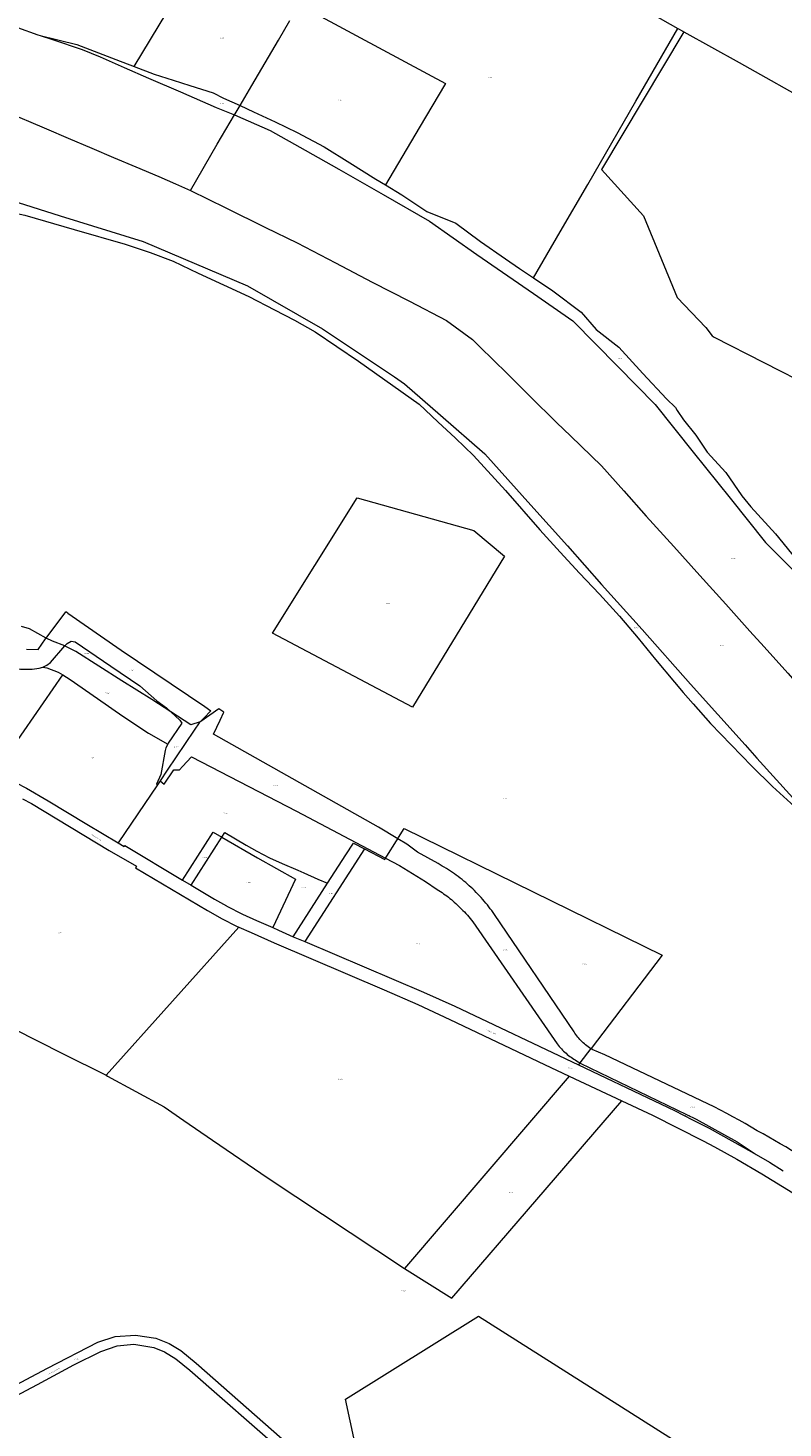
# Model space of a CAD drawing. Header units: metres. Extents: x 200548 to 205192, y 394703 to 399160.
# Tile 3 of 38: x 201439 to 202102, y 395568 to 396799. Entities that reach past the tile are written whole.
import ezdxf
from ezdxf.enums import TextEntityAlignment as Align
from ezdxf.lldxf.tags import DXFTag

# ---------------------------------------------------------------- set-up
doc = ezdxf.new("R2010")
doc.units = ezdxf.units.M
doc.layers.get('0').update_dxf_attribs({"lineweight": 25})
for name, color, linetype, lineweight in [('B-WE-KG-GRENS_PERCEEL-G', 150, 'KG-PERCEEL', 18), ('B-WE-KG-GRENS_PERCEEL-S', 150, 'Continuous', 25), ('B-WE-OG-BEBOUWING_STRAATNAAM-T18', 10, 'Continuous', 18)]:
    doc.layers.add(name, color=color, linetype=linetype, lineweight=lineweight)
doc.styles.add('NLCS-ISO', font='NLCS-ISO.ttf')
doc.styles.add('NLCS-ISO-M500-T18', font='NLCS-ISO.ttf', dxfattribs={"height": 0.9})
doc.styles.get("Standard").update_dxf_attribs({"font": 'NLCS-ISO.ttf'})
tags = doc.linetypes.add('KG-PERCEEL', pattern='A,5.5,-2,["P",Standard,S=1.8,R=0,X=-0.5,Y=-0.9],-2,5.5,-2,[5,NLCS.shx,S=0.75,R=0,X=0,Y=0],-2', length=19).pattern_tags.tags
tags[6] = DXFTag(74, 10)

# ---------------------------------------------------------------- blocks, each defined once
blk = doc.blocks.new('SKG-PERCEELNUMMER-SO')
at = {"style": 'NLCS-ISO', "oblique": 10, "flags": 1}
for tag, p in [('GEMEENTECODE', (0, 2.6)), ('PERCEELGROOTTE', (0, -2.4))]:
    blk.add_attdef(tag, text='', height=1.8, dxfattribs=at).set_placement(p, align=Align.MIDDLE_CENTER)
at = {"style": 'NLCS-ISO', "oblique": 10}
blk.add_attdef('SECTIE', text='', height=1.8, dxfattribs=at).set_placement((-0.5, 0), align=Align.MIDDLE_RIGHT)
blk.add_attdef('PERCEELNUMMER', text='', height=1.8, dxfattribs=at).set_placement((0.5, 0), align=Align.MIDDLE_LEFT)

msp = doc.modelspace()

# ---------------------------------------------------------------- linework, layer by layer
at = {"layer": 'B-WE-KG-GRENS_PERCEEL-G', "flags": 128}
for points in [[(201532.468, 396764.936), (201561.022, 396812.349), (201586.47, 396855.538), (201625.894, 396830.695), (201657.996, 396811.895)], [(201677.263, 396819.28), (201731.299, 396790.283), (201806.056, 396750.058), (201782.886, 396710.997), (201753.071, 396660.917)], [(201987.918, 396810.995), (202010.121, 396798.464)], [(201429.96, 396799.26), (201447.853, 396792.812), (201449.766, 396792.202)], [(201625.437, 396730.801), (201635.695, 396748.213), (201659.127, 396788.192), (201669.043, 396805.427)], [(201906.825, 396619.687), (201930.895, 396661.198), (201973.242, 396734.513), (202010.121, 396798.464)], [(202010.121, 396798.464), (202014.407, 396796.046), (202015.337, 396795.531)], [(201449.766, 396792.202), (201460.509, 396788.775), (201486.7, 396779.9), (201502.338, 396773.416), (201523.555, 396764.166), (201545.026, 396754.868), (201572.94, 396742.664), (201604.432, 396728.988), (201620.544, 396722.492)], [(201449.766, 396792.202), (201481.911, 396784.405), (201516.394, 396771.176), (201532.468, 396764.936)], [(202015.337, 396795.531), (201943.074, 396674.533), (201979.931, 396633.797), (202009.63, 396561.893)], [(202015.337, 396795.531), (202063.876, 396768.655), (202131.688, 396730.52), (202184.858, 396700.647), (202223.949, 396678.929)], [(201532.468, 396764.936), (201549.856, 396758.187), (201566.542, 396753.091), (201581.241, 396748.421), (201601.861, 396741.805), (201610.972, 396737.109), (201625.437, 396730.801)], [(201415.179, 396727.839), (201422.826, 396723.875), (201439.385, 396716.847), (201455.38, 396710.166), (201474.395, 396701.903), (201495.145, 396693.156), (201514.054, 396685.145), (201533.731, 396676.74), (201553.968, 396668.291), (201568.791, 396661.898), (201581.761, 396656.078)], [(201620.544, 396722.492), (201621.131, 396723.494), (201625.437, 396730.801)], [(201625.437, 396730.801), (201637.081, 396725.152), (201656.183, 396716.438), (201675.51, 396707.055), (201699.382, 396694.379), (201721.981, 396680.32), (201744.703, 396666.018), (201753.071, 396660.917)], [(201581.761, 396656.078), (201605.413, 396696.678), (201620.544, 396722.492)], [(201620.544, 396722.492), (201651.837, 396708.832), (201682.646, 396691.587), (201712.278, 396674.693), (201751.095, 396652.48), (201791.898, 396629.143), (201833.581, 396599.707), (201883.159, 396565.404), (201917.733, 396541.5), (201957.346, 396501.19), (201990.148, 396467.837), (202023.629, 396426.064), (202055.948, 396385.511), (202087.159, 396346.392), (202135.471, 396297.811), (202151.952, 396281.113)], [(201581.761, 396656.078), (201613.04, 396640.853), (201647.807, 396623.591), (201675.529, 396609.848), (201709.301, 396592.374), (201741.382, 396575.434), (201774.422, 396558.668), (201806.827, 396541.713), (201829.706, 396525.049), (201836.062, 396518.423), (201860.076, 396495.103), (201880.345, 396474.984), (201903.572, 396452.149), (201916.056, 396440.107), (201943.076, 396413.894), (201962.501, 396391.881), (201982.295, 396369.749), (202006.515, 396342.878), (202029.476, 396317.577), (202052.145, 396292.328), (202073.418, 396268.569), (202085.88, 396254.724), (202106.64, 396231.615), (202117.212, 396219.623), (202139.24, 396195.339), (202157.915, 396178.028), (202163.417, 396172.821), (202186.095, 396152.218), (202200.512, 396138.758), (202225.406, 396115.749), (202239.323, 396103.805), (202256.24, 396089.039), (202283.486, 396065.865), (202289.318, 396061.113), (202292.906, 396058.116), (202303.45, 396049.722), (202349.335, 396014.528), (202358.214, 396007.859), (202400.376, 395976.589), (202429.762, 395954.245), (202464.558, 395928.056), (202502.751, 395899.7)], [(201753.071, 396660.917), (201767.506, 396652.118), (201789.411, 396637.652), (201815.006, 396627.182), (201836.732, 396611.119), (201858.643, 396596.043), (201871.067, 396587.558), (201883.345, 396579.197)], [(201418.378, 396638.02), (201436.408, 396634.266), (201479.555, 396621.775), (201524.318, 396608.833), (201546.369, 396601.601), (201566.705, 396593.82), (201588.505, 396583.364), (201633.149, 396562.781), (201655.621, 396551.103), (201673.13, 396542.125), (201691.43, 396531.696), (201729.608, 396506.024), (201782.874, 396468.151), (201799.262, 396452.678), (201814.599, 396438.25), (201830.53, 396422.933), (201858.551, 396392.107), (201888.917, 396357.688), (201906.673, 396337.891), (201923.612, 396319.657), (201941.165, 396301.074), (201958.764, 396281.872), (201975.087, 396262.545), (201990.492, 396243.781), (202007.145, 396223.808), (202014.771, 396214.559), (202023.443, 396204.594), (202038.894, 396187.378), (202075.031, 396149.752), (202093.184, 396132.121), (202112.668, 396114.468), (202149.637, 396084.415), (202189.964, 396051.862), (202210.587, 396032.978), (202231.225, 396016.403), (202261.449, 395990.353), (202271.262, 395982.045), (202288.173, 395968.262), (202309.718, 395949.937), (202330.708, 395933.976), (202372.607, 395903.033), (202413.897, 395872.827), (202439.891, 395852.743), (202457.815, 395839.641), (202496.678, 395808.943), (202516.944, 395793.617), (202536.885, 395777.239), (202557.713, 395761.388), (202565.229, 395756.331)], [(201421.063, 396647.902), (201423.933, 396647.362), (201467.427, 396633.644), (201540.359, 396611.122), (201631.853, 396572.154), (201697.876, 396534.408), (201761.13, 396492.103), (201769.826, 396485.958), (201801.62, 396458.543), (201840.599, 396424.342), (201880.81, 396379.404), (201913.222, 396343.444), (201942.93, 396309.669), (201978.65, 396269.987), (202021.268, 396222.104), (202069.359, 396168.73), (202079.588, 396157.02), (202111.16, 396122.091), (202194.55, 396060.137), (202271.106, 395990.179), (202324.998, 395950.749), (202382.329, 395908.874), (202410.766, 395887.972), (202479.78, 395835.478), (202521.834, 395803.123), (202572.969, 395764.011)], [(201883.345, 396579.197), (201906.825, 396619.687)], [(201883.345, 396579.197), (201900.255, 396567.681), (201925.186, 396548.955), (201938.244, 396533.781), (201958.123, 396518.384), (201979.433, 396495.199), (202000.071, 396472.867), (202007.905, 396465.153), (202009.548, 396462.707), (202015.093, 396454.224), (202025.835, 396440.801), (202035.962, 396425.821), (202052.15, 396408.05), (202066.28, 396387.689), (202074.321, 396377.97), (202095.893, 396354.081), (202113.725, 396332.241), (202120.718, 396323.64), (202145.99, 396295.644), (202154.795, 396285.119)], [(202009.63, 396561.893), (202034.735, 396535.438), (202040.336, 396528.262), (202042.005, 396527.107), (202129.296, 396482.491), (202307.76, 396377.741), (202377.838, 396334.615)], [(201455.132, 396262.41), (201472.215, 396285.635)], [(201474.103, 396284.323), (201472.215, 396285.635)], [(201474.103, 396284.323), (201520.87, 396251.842), (201594.497, 396202.328), (201599.868, 396198.648)], [(201440.443, 396270.711), (201433.4, 396272.703)], [(201455.132, 396262.41), (201440.443, 396270.711)], [(201437.73, 396252.741), (201447.9, 396252.577), (201454.592, 396261.675)], [(201454.592, 396261.675), (201455.112, 396262.382)], [(201455.112, 396262.382), (201455.132, 396262.41)], [(201471.487, 396255.61), (201460.725, 396259.719), (201455.112, 396262.382)], [(201471.487, 396255.61), (201472.147, 396256.373)], [(201472.147, 396256.373), (201473.348, 396257.763), (201476.995, 396259.671), (201480.547, 396259.198), (201511.879, 396237.744)], [(201452.167, 396236.984), (201455.71, 396238.644), (201458.779, 396240.903), (201471.487, 396255.61)], [(201564.458, 396197.735), (201547.751, 396208.59), (201521.468, 396224.78), (201481.006, 396250.792), (201471.845, 396255.473), (201471.487, 396255.61)], [(201428.058, 396235.38), (201432.585, 396235.05), (201442.612, 396235.273), (201448.801, 396236.137), (201452.167, 396236.984)], [(201452.167, 396236.984), (201455.482, 396236.295)], [(201455.482, 396236.295), (201465.635, 396232.624)], [(201465.635, 396232.624), (201469.723, 396230.053)], [(201511.879, 396237.744), (201537.271, 396220.357), (201552.408, 396207.413), (201560.917, 396201.076), (201564.458, 396197.735)], [(201427.267, 396168.677), (201469.723, 396230.053)], [(201469.723, 396230.053), (201476.092, 396226.048)], [(201476.092, 396226.048), (201500.152, 396209.482)], [(201500.152, 396209.482), (201522.295, 396193.974)], [(201590.396, 396188.955), (201582.262, 396186.167), (201564.458, 396197.735)], [(201564.458, 396197.735), (201572.442, 396190.202), (201574.269, 396187.729)], [(201763.954, 396086.045), (201747.1, 396096.113), (201602.11, 396177.924), (201607.977, 396190.369), (201611.252, 396197.272), (201606.622, 396200.208), (201590.798, 396189.022), (201590.599, 396189.162)], [(201599.868, 396198.648), (201593.512, 396192.144)], [(201522.295, 396193.974), (201544.824, 396178.848)], [(201574.269, 396187.729), (201562.303, 396170.212), (201561.821, 396169.284)], [(201590.396, 396188.955), (201589.329, 396187.863), (201585.053, 396181.505)], [(201590.599, 396189.162), (201590.396, 396188.955)], [(201593.512, 396192.144), (201590.599, 396189.162)], [(201544.824, 396178.848), (201561.821, 396169.284)], [(201585.053, 396181.505), (201561.491, 396146.472)], [(201559.681, 396163.507), (201555.679, 396142.642), (201552.11, 396133.959), (201552.782, 396133.524)], [(201555.063, 396136.916), (201558.862, 396134.128), (201567.204, 396146.547), (201572.277, 396146.604), (201574.896, 396149.614), (201582.837, 396158.035), (201675.107, 396110.397), (201753.33, 396068.861)], [(201561.821, 396169.284), (201560.185, 396166.132), (201559.681, 396163.507)], [(201561.491, 396146.472), (201555.063, 396136.916)], [(201410.107, 396144.619), (201437.717, 396130.53), (201456.766, 396119.333), (201490.902, 396099.007), (201518.366, 396082.384)], [(201552.782, 396133.524), (201518.366, 396082.384)], [(201555.063, 396136.916), (201552.782, 396133.524)], [(201434.256, 396121.272), (201442.032, 396117.131), (201510.501, 396075.845), (201534.473, 396061.954), (201533.41, 396060.364), (201596.862, 396022.899), (201609.64, 396015.725), (201622.315, 396009.221), (201624.426, 396008.304)], [(201574.776, 396049.662), (201601.703, 396091.73), (201609.444, 396087.311)], [(201582.414, 396045.167), (201609.444, 396087.311)], [(201609.444, 396087.311), (201612.129, 396091.496)], [(201609.444, 396087.311), (201640.787, 396069.417)], [(201612.129, 396091.496), (201630.813, 396080.5), (201640.016, 396075.148)], [(201754.418, 396070.62), (201762.751, 396084.099)], [(201762.751, 396084.099), (201763.954, 396086.045)], [(201763.954, 396086.045), (201764.66, 396087.187)], [(201799.395, 396064.15), (201781.301, 396074.192), (201772.005, 396081.235), (201763.954, 396086.045)], [(201764.66, 396087.187), (201769.5, 396095.016), (201996.362, 395983.604), (201933.823, 395901.744)], [(201518.366, 396082.384), (201523.661, 396079.179), (201524.295, 396080.091), (201574.776, 396049.662)], [(201640.016, 396075.148), (201651.368, 396069.385), (201662.334, 396064.334), (201676.077, 396058.364)], [(201734.747, 396077.16), (201682.236, 395995.651)], [(201702.314, 396046.882), (201718.432, 396072.011), (201724.97, 396082.2)], [(201724.97, 396082.2), (201734.747, 396077.16)], [(201734.747, 396077.16), (201752.73, 396067.89)], [(201640.787, 396069.417), (201674.134, 396050.532), (201654.163, 396007.918)], [(201752.73, 396067.89), (201753.33, 396068.861)], [(201753.33, 396068.861), (201754.418, 396070.62)], [(201753.33, 396068.861), (201765.371, 396062.467), (201788.342, 396048.481), (201798.588, 396041.498)], [(201848.985, 396019.444), (201847.783, 396021.173), (201846.556, 396022.884), (201845.303, 396024.577), (201844.025, 396026.251), (201842.723, 396027.906), (201841.396, 396029.542), (201840.045, 396031.158), (201838.67, 396032.753), (201837.272, 396034.328), (201835.851, 396035.882), (201834.406, 396037.415), (201832.94, 396038.927), (201831.451, 396040.416), (201829.94, 396041.883), (201828.407, 396043.328), (201826.853, 396044.75), (201825.279, 396046.148), (201823.683, 396047.523), (201822.068, 396048.875), (201820.433, 396050.202), (201818.778, 396051.505), (201817.104, 396052.783), (201815.412, 396054.036), (201813.7, 396055.264), (201811.971, 396056.467), (201810.225, 396057.643), (201808.461, 396058.794), (201806.68, 396059.919), (201804.883, 396061.017), (201803.07, 396062.088), (201801.241, 396063.132), (201799.395, 396064.15)], [(201574.776, 396049.662), (201582.414, 396045.167)], [(201672.2, 395999.929), (201702.314, 396046.882)], [(201676.077, 396058.364), (201681.448, 396056.031), (201693.77, 396050.531)], [(201693.77, 396050.531), (201702.314, 396046.882)], [(201582.414, 396045.167), (201603.005, 396033.048), (201613.516, 396026.936)], [(201798.588, 396041.498), (201800.038, 396040.596), (201801.474, 396039.669), (201802.895, 396038.718), (201804.299, 396037.745), (201805.688, 396036.749), (201807.061, 396035.73), (201808.415, 396034.688), (201809.753, 396033.625), (201811.074, 396032.539), (201812.375, 396031.432), (201813.66, 396030.304), (201814.924, 396029.155), (201816.17, 396027.985), (201817.397, 396026.795), (201818.604, 396025.585), (201819.786, 396024.359)], [(201613.516, 396026.936), (201613.738, 396026.807), (201627.414, 396019.864), (201639.872, 396014.126), (201654.163, 396007.918)], [(201819.786, 396024.359), (201821.196, 396023.047), (201822.572, 396021.697), (201823.912, 396020.312), (201825.216, 396018.892), (201826.481, 396017.438), (201827.708, 396015.952), (201828.895, 396014.434), (201830.041, 396012.886)], [(201830.041, 396012.886), (201904.117, 395905.706)], [(201918.953, 395916.201), (201848.985, 396019.444)], [(201624.426, 396008.304), (201507.645, 395878.11)], [(201624.426, 396008.304), (201635.132, 396003.661), (201655.294, 395994.612), (201752.067, 395953.081), (201781.654, 395940.229), (201809.678, 395927.208), (201892.911, 395887.579), (201914.616, 395877.326)], [(201654.163, 396007.918), (201659.324, 396005.676), (201672.2, 395999.929)], [(201672.2, 395999.929), (201682.236, 395995.651)], [(201682.236, 395995.651), (201786.649, 395951.136), (201814.237, 395938.808), (201922.76, 395887.263)], [(201325.253, 395978.748), (201426.493, 395919.061), (201469.478, 395897.308), (201507.645, 395878.11)], [(201933.669, 395901.542), (201933.588, 395901.591), (201932.423, 395902.349), (201931.281, 395903.141), (201930.163, 395903.968), (201929.07, 395904.827), (201928.003, 395905.717), (201926.963, 395906.64), (201925.95, 395907.592), (201924.966, 395908.574), (201924.012, 395909.585), (201923.088, 395910.624), (201922.196, 395911.69), (201921.335, 395912.781), (201920.507, 395913.898), (201919.713, 395915.039), (201918.953, 395916.201)], [(201904.117, 395905.706), (201904.985, 395904.58), (201905.882, 395903.478), (201906.807, 395902.4), (201907.76, 395901.347), (201908.741, 395900.319), (201909.748, 395899.317), (201910.78, 395898.342), (201911.839, 395897.395), (201912.921, 395896.475), (201914.028, 395895.584), (201915.157, 395894.723), (201916.308, 395893.891), (201917.481, 395893.09), (201918.675, 395892.32), (201919.888, 395891.581), (201921.126, 395890.871)], [(201933.669, 395901.542), (201924.063, 395888.967)], [(201933.823, 395901.744), (201933.669, 395901.542)], [(201934.774, 395900.868), (201933.669, 395901.542)], [(202036.484, 395853.093), (201946.026, 395895.955), (201934.774, 395900.868)], [(201921.126, 395890.871), (201924.063, 395888.967)], [(201923.75, 395888.558), (201922.76, 395887.263)], [(201922.76, 395887.263), (201989.387, 395855.766), (202007.141, 395847.135), (202022.883, 395838.958), (202037.65, 395831.493), (202067.524, 395814.944), (202078.952, 395808.332)], [(201924.063, 395888.967), (201923.75, 395888.558)], [(201924.063, 395888.967), (201924.359, 395888.775)], [(201924.359, 395888.775), (202026.096, 395839.392)], [(201507.645, 395878.11), (201508.935, 395877.461), (201558.764, 395850.22), (201576.018, 395838.344), (201601.251, 395821.119), (201650.045, 395787.669), (201769.895, 395708.146)], [(201914.616, 395877.326), (201769.895, 395708.146)], [(201914.616, 395877.326), (201960.78, 395855.521)], [(201769.895, 395708.146), (201811.358, 395682.223), (201960.78, 395855.521)], [(201960.78, 395855.521), (201987.704, 395842.977), (202032.355, 395820.471), (202042.157, 395815.307), (202062.012, 395804.269), (202083.958, 395791.4), (202129.42, 395763.747), (202168.421, 395740.386), (202286.765, 395668.815), (202311.38, 395653.861)], [(202079.885, 395829.269), (202074.573, 395832.449), (202069.228, 395835.571), (202063.85, 395838.637), (202058.439, 395841.645), (202052.996, 395844.594), (202047.523, 395847.486), (202042.018, 395850.319), (202036.484, 395853.093)], [(202026.096, 395839.392), (202062.276, 395819.615), (202078.952, 395808.332)], [(202114.649, 395809.099), (202109.838, 395812.107), (202104.898, 395815.056), (202099.936, 395817.97), (202094.954, 395820.849), (202089.951, 395823.692), (202084.928, 395826.498), (202079.885, 395829.269)], [(202078.952, 395808.332), (202090.578, 395801.605), (202102.64, 395794.007)], [(201740.266, 395489.984), (201717.911, 395593.29), (201834.814, 395666.371), (202058.998, 395524.257), (201970.26, 395430.267), (202009.627, 395377.686), (201995.335, 395360.813), (202018.128, 395330.436), (201969.599, 395279.431)], [(201367.865, 395573.815), (201456.25, 395620.519), (201500.513, 395643.562), (201515.534, 395648.413), (201533.42, 395649.628), (201551.534, 395646.983), (201563.15, 395642.274), (201573.3, 395636.132), (201586.834, 395625.083), (201669.836, 395551.902)], [(201369.714, 395565.196), (201447.314, 395606.374), (201479.318, 395623.56), (201503.03, 395635.357), (201517.284, 395640.211), (201532.12, 395641.566), (201549.723, 395638.875), (201559.153, 395634.817), (201568.95, 395628.932), (201581.211, 395618.845), (201664.279, 395546.047)]]:
    msp.add_lwpolyline(points, dxfattribs=at)
msp.add_lwpolyline([(201728.407, 396385.808), (201830.719, 396357.206), (201857.67, 396334.429), (201776.834, 396201.766), (201654.01, 396266.689)], close=True, dxfattribs=at)

# ---------------------------------------------------------------- block references
at = {"layer": 'B-WE-KG-GRENS_PERCEEL-S', "xscale": 0.5, "yscale": 0.5, "zscale": 0.5}
for p, values in [((201608.994, 396790.321), {'PERCEELNUMMER': '278', 'SECTIE': 'S'}), ((201844.416, 396755.292), {'PERCEELNUMMER': '981', 'SECTIE': 'S'}), ((201609.005, 396732.508), {'PERCEELNUMMER': '263', 'SECTIE': 'S'}), ((201712.418, 396735.272), {'PERCEELNUMMER': '980', 'SECTIE': 'S'}), ((201958.386, 396508.174), {'PERCEELNUMMER': '418', 'SECTIE': 'S'}), ((202057.74, 396332.548), {'PERCEELNUMMER': '1023', 'SECTIE': 'S'}), ((201754.573, 396292.959), {'PERCEELNUMMER': '275', 'SECTIE': 'D'}), ((201972.628, 396271.493), {'PERCEELNUMMER': '1031', 'SECTIE': 'D'}), ((202048.203, 396255.964), {'PERCEELNUMMER': '743', 'SECTIE': 'D'}), ((201489.884, 396248.849), {'PERCEELNUMMER': '1891', 'SECTIE': 'D'}), ((201529.277, 396234.378), {'PERCEELNUMMER': '1924', 'SECTIE': 'D'}), ((201507.645, 396213.917), {'PERCEELNUMMER': '1890', 'SECTIE': 'D'}), ((201493.845, 396157.15), {'PERCEELNUMMER': '2048', 'SECTIE': 'D'}), ((201568.446, 396166.461), {'PERCEELNUMMER': '1923', 'SECTIE': 'D'}), ((201655.901, 396132.961), {'PERCEELNUMMER': '1953', 'SECTIE': 'D'}), ((201857.302, 396121.321), {'PERCEELNUMMER': '1951', 'SECTIE': 'D'}), ((201611.348, 396108.545), {'PERCEELNUMMER': '1950', 'SECTIE': 'D'}), ((201593.477, 396069.447), {'PERCEELNUMMER': '1493', 'SECTIE': 'D'}), ((201631.832, 396047.619), {'PERCEELNUMMER': '1494', 'SECTIE': 'D'}), ((201680.673, 396043.249), {'PERCEELNUMMER': '1492', 'SECTIE': 'D'}), ((201704.387, 396037.782), {'PERCEELNUMMER': '1381', 'SECTIE': 'D'}), ((201466.365, 396003.385), {'PERCEELNUMMER': '281', 'SECTIE': 'D'}), ((201780.965, 395993.605), {'PERCEELNUMMER': '1913', 'SECTIE': 'D'}), ((201857.576, 395988.481), {'PERCEELNUMMER': '1915', 'SECTIE': 'D'}), ((201927.428, 395975.7), {'PERCEELNUMMER': '1914', 'SECTIE': 'D'}), ((201712.847, 395874.534), {'PERCEELNUMMER': '280', 'SECTIE': 'D'}), ((201914.538, 395884.41), {'PERCEELNUMMER': '1550', 'SECTIE': 'D'}), ((202021.942, 395850.146), {'PERCEELNUMMER': '1956', 'SECTIE': 'D'}), ((202017.499, 395842.644), {'PERCEELNUMMER': '1955', 'SECTIE': 'D'}), ((201862.783, 395775.046), {'PERCEELNUMMER': '279', 'SECTIE': 'D'}), ((201768.118, 395688.544), {'PERCEELNUMMER': '1946', 'SECTIE': 'D'}), ((201480.403, 395628.596), {'PERCEELNUMMER': '1785', 'SECTIE': 'D'})]:
    msp.add_blockref('SKG-PERCEELNUMMER-SO', p, dxfattribs=at).add_auto_attribs(values)

# ---------------------------------------------------------------- texts
at = {"layer": 'B-WE-OG-BEBOUWING_STRAATNAAM-T18', "style": 'NLCS-ISO-M500-T18'}
for s, rotation, p in [('Wanssumseweg', 329.1, (201498.979, 396087.261)), ('Wanssumseweg', 335, (201845.821, 395916.141)), ('Nieuwlandsestraat', 28.1, (201462.153, 395618.027))]:
    msp.add_text(s, height=0.9, rotation=rotation, dxfattribs=at).set_placement(p, align=Align.MIDDLE)

doc.saveas('drawing.dxf')
